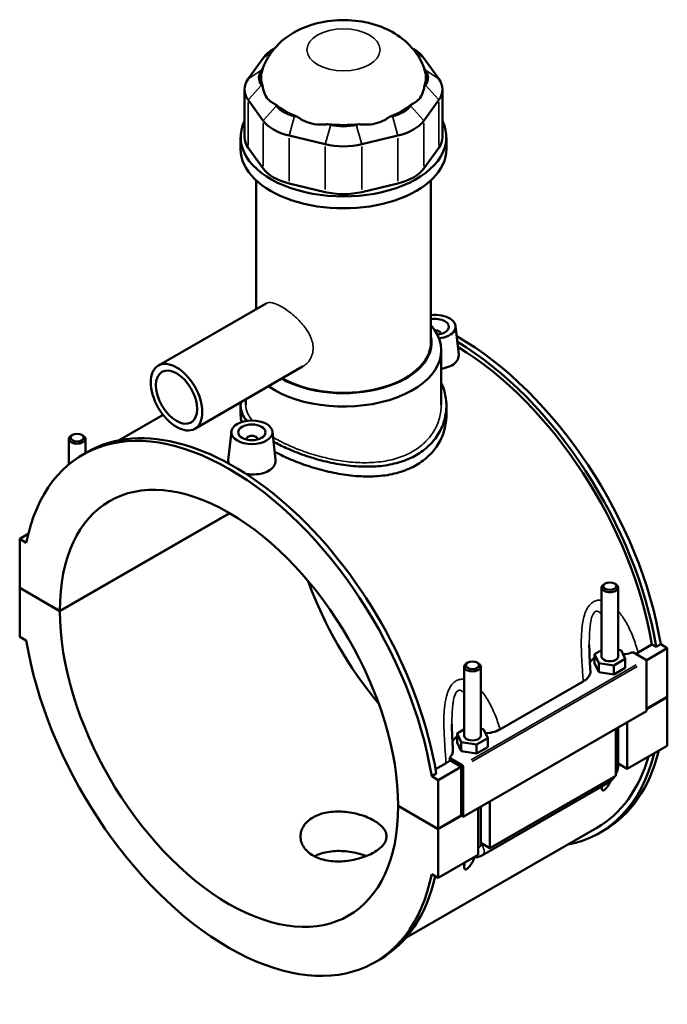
# Model space of a CAD drawing. Header units: inches. Extents: x -1.9 to 49.7, y -1.4 to 49.2.
# Tile 10 of 10: x 40.4 to 49.7, y 35 to 49.2. Entities that reach past the tile are written whole.
import ezdxf

# ---------------------------------------------------------------- set-up
doc = ezdxf.new("R2010")
doc.units = ezdxf.units.IN
doc.header["$MEASUREMENT"] = 0
doc.layers.add('Visible (ANSI)', color=7, linetype='Continuous', lineweight=50)
doc.layers.add('Visible Narrow (ANSI)', color=7, linetype='Continuous', lineweight=35)

msp = doc.modelspace()

# ---------------------------------------------------------------- linework, layer by layer
at = {"layer": 'Visible (ANSI)'}
for p, q in [((44.0087, 48.7561), (43.995, 48.7481)), ((45.9939, 48.7561), (46.0076, 48.7481)), ((43.848, 48.6208), (43.6331, 48.3222)), ((46.3695, 48.3222), (46.1547, 48.6208)), ((43.8236, 48.4453), (43.842, 48.4708)), ((46.1607, 48.4708), (46.1791, 48.4453)), ((43.842, 48.2077), (43.8236, 48.2333)), ((46.1791, 48.2333), (46.1607, 48.2077)), ((43.5809, 48.1708), (43.5809, 47.4845)), ((46.4218, 48.1708), (46.4218, 47.4845)), ((43.6331, 48.0194), (43.848, 47.7207)), ((44.0384, 47.9346), (44.02, 47.9602)), ((45.9826, 47.9602), (45.9642, 47.9346)), ((46.1547, 47.7207), (46.3695, 48.0194)), ((44.343, 47.7742), (44.2986, 47.7848)), ((45.704, 47.7848), (45.6596, 47.7742)), ((44.8173, 47.6611), (44.7729, 47.6716)), ((45.2297, 47.6716), (45.1853, 47.6611)), ((44.2198, 47.5066), (44.7384, 47.3829)), ((45.2642, 47.3829), (45.7829, 47.5066)), ((43.5242, 47.3136), (43.5242, 47.4845)), ((46.4784, 47.3136), (46.4784, 47.4845)), ((43.848, 47.0345), (43.6331, 47.3331)), ((46.3695, 47.3331), (46.1547, 47.0345)), ((43.7458, 45.014), (43.7458, 46.8655)), ((44.7384, 46.6967), (44.2198, 46.8204)), ((45.7829, 46.8204), (45.2642, 46.6967)), ((46.2568, 44.5382), (46.2568, 46.8655)), ((43.8916, 45.0979), (42.3429, 44.2061)), ((46.3953, 44.6663), (46.3953, 44.6589)), ((46.6112, 44.7733), (46.6549, 44.3659)), ((46.4045, 43.6411), (46.4045, 44.4259)), ((44.4142, 44.1904), (42.8655, 43.2986)), ((43.5981, 43.6411), (43.5981, 43.7205)), ((43.5242, 43.6307), (43.5242, 43.4915)), ((46.4784, 43.6307), (46.4784, 43.4915)), ((42.412, 43.4971), (41.7811, 43.1338)), ((43.3914, 43.2586), (43.3476, 42.8498)), ((43.9808, 43.2586), (44.0245, 42.8512)), ((41.0586, 42.7885), (41.0586, 43.1524)), ((41.1097, 43.21), (41.0929, 43.2003)), ((41.2438, 43.21), (41.2606, 43.2003)), ((41.2948, 42.9489), (41.2948, 43.1524)), ((43.6074, 43.1442), (43.6074, 43.1515)), ((43.7648, 43.1442), (43.7648, 43.1515)), ((41.2591, 42.9284), (41.3249, 42.9662)), ((40.9284, 40.6852), (43.3653, 42.0885)), ((43.3681, 42.0869), (40.9284, 40.6819)), ((40.4753, 41.7884), (40.3521, 41.7175)), ((40.4469, 41.6628), (40.3521, 41.7175)), ((40.3521, 41.7175), (40.3521, 41.017)), ((40.3521, 41.017), (40.9284, 40.6852)), ((40.3521, 41.0138), (40.3549, 41.0154)), ((40.3521, 41.0138), (40.3521, 40.3133)), ((40.9284, 40.6819), (40.3521, 41.0138)), ((48.7078, 40.0282), (48.7078, 41.0197)), ((48.7588, 41.0773), (48.7421, 41.0676)), ((48.893, 41.0773), (48.9097, 41.0676)), ((48.944, 40.0282), (48.944, 41.0197)), ((40.3521, 40.3133), (40.4469, 40.2587)), ((49.2302, 40.0856), (49.4303, 40.2008)), ((49.6505, 40.1498), (49.3455, 39.9741)), ((49.4899, 40.1665), (49.4303, 40.2008)), ((49.5557, 40.2044), (49.4899, 40.1665)), ((49.5557, 40.2044), (49.6505, 40.1498)), ((49.6505, 40.1498), (49.6505, 39.4493)), ((48.7078, 40.1205), (48.6063, 40.0621)), ((48.6063, 40.0621), (48.6652, 39.9356)), ((48.6063, 39.9333), (48.6063, 40.0621)), ((48.9866, 40.1208), (48.944, 40.1273)), ((49.0455, 39.9943), (48.9866, 40.1208)), ((49.1538, 40.0893), (49.3357, 39.9846)), ((46.735, 39.8836), (46.735, 38.8921)), ((46.786, 39.9413), (46.7692, 39.9315)), ((46.9201, 39.9413), (46.9369, 39.9315)), ((46.9712, 39.8836), (46.9712, 38.8921)), ((48.6063, 39.9333), (48.6652, 39.8069)), ((48.6652, 39.8069), (48.6652, 39.9356)), ((48.6652, 39.9356), (48.8847, 39.9018)), ((48.8847, 39.9018), (49.0455, 39.9943)), ((48.8847, 39.773), (48.8847, 39.9018)), ((48.8847, 39.773), (49.0455, 39.8656)), ((49.0455, 39.8656), (49.0455, 39.9943)), ((49.3496, 39.9605), (49.3496, 39.2439)), ((48.6652, 39.8069), (48.8847, 39.773)), ((47.248, 38.9833), (48.444, 39.672)), ((49.3496, 39.276), (49.6505, 39.4493)), ((49.6505, 39.4461), (49.3496, 39.2728)), ((49.6477, 39.4477), (49.6505, 39.4461)), ((49.6505, 39.4461), (49.6505, 38.7456)), ((49.3496, 39.2439), (46.7191, 37.7292)), ((48.944, 38.4631), (48.944, 39.0104)), ((49.0764, 39.0866), (49.0764, 38.415)), ((46.735, 38.9844), (46.6335, 38.926)), ((46.6335, 38.926), (46.6923, 38.7996)), ((46.6335, 38.7973), (46.6335, 38.926)), ((47.0138, 38.9847), (46.9712, 38.9913)), ((47.0726, 38.8582), (47.0138, 38.9847)), ((48.9094, 38.3188), (48.9094, 38.9905)), ((46.6335, 38.7973), (46.6923, 38.6708)), ((46.6923, 38.6708), (46.6923, 38.7996)), ((46.6923, 38.7996), (46.9119, 38.7657)), ((46.9119, 38.7657), (47.0726, 38.8582)), ((46.9119, 38.6369), (46.9119, 38.7657)), ((46.9119, 38.6369), (47.0726, 38.7295)), ((47.0726, 38.7295), (47.0726, 38.8582)), ((49.6505, 38.7456), (49.0764, 38.415)), ((46.6923, 38.6708), (46.9119, 38.6369)), ((46.3228, 38.4113), (46.474, 38.4984)), ((46.6913, 38.4457), (46.3625, 38.2563)), ((46.7052, 38.4698), (46.5234, 38.5746)), ((46.6913, 38.4457), (46.5286, 38.5394)), ((46.6913, 37.7452), (46.6913, 38.4457)), ((46.7191, 37.7292), (46.7191, 38.4457)), ((49.0764, 38.415), (48.944, 38.4913)), ((46.3334, 38.3488), (46.2676, 38.3109)), ((46.3625, 38.2563), (46.2676, 38.3109)), ((48.9094, 38.3188), (47.1036, 37.2789)), ((46.3625, 37.5558), (46.3625, 38.2563)), ((46.9955, 37.1762), (48.8013, 38.2161)), ((45.7862, 37.8877), (46.3625, 37.5558)), ((45.7862, 37.8845), (45.789, 37.8861)), ((46.3625, 37.5526), (45.7862, 37.8845)), ((47.1036, 37.9506), (47.1036, 37.2789)), ((46.3625, 37.5558), (46.6913, 37.7452)), ((46.6941, 37.7436), (46.3625, 37.5526)), ((46.6913, 37.7452), (46.7191, 37.7292)), ((46.9366, 37.1828), (46.9366, 37.8544)), ((46.9712, 37.8743), (46.9712, 37.327)), ((48.6366, 37.5683), (45.8951, 35.9896)), ((46.3625, 36.8522), (46.3625, 37.5526)), ((48.6778, 37.4969), (48.7435, 37.5347)), ((47.1036, 37.2789), (46.9712, 37.3552)), ((46.9366, 37.1828), (46.3625, 36.8522)), ((46.2676, 36.9068), (46.3625, 36.8522)), ((45.4555, 35.6413), (45.5212, 35.6791))]:
    msp.add_line(p, q, dxfattribs=at)
for centre, major_axis, ratio, start_param, end_param in [((44.4827, 48.4694), (-0.687, 0), 0.5758617, 5.5016397, 5.8904862), ((45.5199, 48.4694), (-0.687, 0), 0.5758617, 3.5342917, 3.9231383), ((44.2679, 48.3393), (-0.4809, 0), 0.5758617, 5.8904862, 6.6758844), ((45.0013, 48.3393), (-1.1817, 0), 0.5758617, 6.0886445, 6.4777261), ((45.0013, 48.3393), (1.1817, 0), 0.5758617, 6.0886445, 6.4777261), ((45.7348, 48.3393), (0.4809, 0), 0.5758617, 5.8904862, 6.6758844), ((44.2679, 48.1708), (-0.687, 0), 0.5758617, 5.8904862, 6.6758844), ((45.7348, 48.1708), (0.687, 0), 0.5758617, 5.8904862, 6.6758844), ((45.0013, 48.3393), (1.1817, 0), 0.5758617, 3.73245, 4.1215316), ((44.4827, 48.0406), (-0.4809, 0), 0.5758617, 0.3926991, 1.1780972), ((45.0013, 48.3393), (1.1817, 0), 0.5758617, 5.3032463, 5.692328), ((45.5199, 48.0406), (0.4809, 0), 0.5758617, 5.1050881, 5.8904862), ((45.0013, 47.4845), (-1.4771, 0), 0.5758617, 6.0054471, 9.7025161), ((44.4827, 47.8721), (0.687, 0), 0.5758617, 3.5342917, 4.3196899), ((45.0013, 48.3393), (1.1817, 0), 0.5758617, 4.5178482, 4.9069298), ((45.0013, 47.9169), (-0.4809, 0), 0.5758617, 1.1780972, 1.9634954), ((45.5199, 47.8721), (0.687, 0), 0.5758617, 5.1050881, 5.8904862), ((44.2679, 47.4845), (-0.687, 0), 0.5758617, 0, 0.3926991), ((45.0013, 47.7484), (0.687, 0), 0.5758617, 4.3196899, 5.1050881), ((45.7348, 47.4845), (0.687, 0), 0.5758617, 5.8904862, 6.2831853), ((45.0013, 47.3136), (-1.4771, 0), 0.5758617, 0, 3.1415927), ((44.4827, 47.1859), (-0.687, 0), 0.5758617, 0.3926991, 1.1780972), ((45.5199, 47.1859), (0.687, 0), 0.5758617, 5.1050881, 5.8904862), ((45.0013, 47.0622), (-0.687, 0), 0.5758617, 1.1780972, 1.9634954), ((46.3165, 44.7628), (0.2953, 0), 0.5758617, 4.9051282, 8.0576096), ((46.3165, 44.7628), (0.1969, 0), 0.5758617, 4.8778341, 8.1621728), ((45.0013, 44.4259), (1.4032, 0), 0.5758617, 3.8370312, 6.74614), ((46.3165, 44.6663), (0.0787, 0), 0.5758617, 6.1144961, 7.887732), ((45.0013, 44.5382), (1.2658, 0), 0.5758617, 3.9363696, 6.4108739), ((45.0013, 44.5382), (1.2555, 0), 0.5758617, 3.9364466, 6.2831853), ((46.6453, 41.1783), (-2.0982, 3.6435), 0.5780931, 4.1346204, 5.5058788), ((46.5796, 41.1404), (2.0982, -3.6435), 0.5780931, 0.9930277, 2.3392336), ((46.5796, 41.1404), (-2.057, 3.5721), 0.5780931, 4.1387951, 5.4777977), ((43.3573, 39.2848), (-2.0982, 3.6435), 0.5780931, 4.1346204, 6.8648214), ((43.4231, 39.3227), (-2.0982, 3.6435), 0.5780931, 4.1346204, 6.2831853), ((41.1767, 43.1524), (0.1181, 0), 0.5758617, 2.360047, 7.0647309), ((43.6861, 43.1515), (-0.0787, 0), 0.5758617, 2.9729035, 6.4518745), ((43.3573, 39.2848), (-1.7142, 2.9767), 0.5780931, 3.9294976, 7.0699441), ((46.6453, 41.1783), (1.7142, -2.9767), 0.5780931, 4.412476, 5.0123019), ((48.8259, 41.0197), (-0.1181, 0), 0.5758617, 5.5016397, 10.2063236), ((43.3573, 39.2848), (1.7142, -2.9767), 0.5780931, 3.9294976, 7.0699441), ((43.3573, 39.2848), (2.0982, -3.6435), 0.5780931, 4.1346204, 6.8648214), ((48.8259, 39.8995), (-0.2953, 0), 0.5758617, 5.5507827, 6.0432275), ((48.8259, 40.0282), (-0.1181, 0), 0.5758617, 0, 3.1415927), ((46.8531, 39.8836), (-0.1181, 0), 0.5758617, 5.5016397, 10.2063236), ((49.3357, 39.9685), (-0.0098, 0.0171), 0.5780931, 3.9289245, 5.4997209), ((46.8531, 38.7634), (-0.2953, 0), 0.5758617, 5.5507827, 6.0432275), ((46.8531, 38.8921), (-0.1181, 0), 0.5758617, 0, 3.1415927), ((46.5796, 41.1404), (2.0982, -3.6435), 0.5780931, 6.0848308, 6.822459), ((46.5796, 41.1404), (2.057, -3.5721), 0.5780931, 0, 0.5048573), ((46.6453, 41.1783), (2.0982, -3.6435), 0.5780931, 0, 0.5392737), ((46.7052, 38.4537), (0.0098, -0.0171), 0.5780931, 0.7873319, 2.3581282), ((43.4231, 39.3227), (2.0982, -3.6435), 0.5780931, 0, 0.5590727)]:
    msp.add_ellipse(centre, major_axis=major_axis, ratio=ratio, start_param=start_param, end_param=end_param, dxfattribs=at)
for centre, major_axis, ratio in [((42.6042, 43.7524), (-0.2613, 0.4538), 0.5780931), ((42.6042, 43.7524), (-0.209, 0.363), 0.5780931), ((43.6861, 43.2481), (0.2953, 0), 0.5758617), ((43.6861, 43.2481), (0.1969, 0), 0.5758617), ((41.1767, 43.1717), (0.0945, 0), 0.5758617), ((48.8259, 41.039), (0.0945, 0), 0.5758617), ((46.8531, 39.9029), (0.0945, 0), 0.5758617)]:
    msp.add_ellipse(centre, major_axis=major_axis, ratio=ratio, dxfattribs=at)
for points, knots in [([(46.1585, 48.477), (46.1245, 48.5692), (46.0771, 48.6501), (45.9592, 48.803), (45.8861, 48.8692), (45.7121, 48.9944), (45.6095, 49.0442), (45.3789, 49.126), (45.2501, 49.1511), (44.9883, 49.1708), (44.8554, 49.1645), (44.5916, 49.1171), (44.4606, 49.0765), (44.216, 48.949), (44.1, 48.8667), (43.9375, 48.67), (43.8823, 48.5807), (43.8441, 48.477)], [0.994744, 0.994744, 0.994744, 0.994744, 1.2034211, 1.2034211, 1.4604914, 1.4604914, 1.8038543, 1.8038543, 2.2263723, 2.2263723, 2.6587774, 2.6587774, 3.0917429, 3.0917429, 3.4828691, 3.4828691, 3.717645, 3.717645, 3.717645, 3.717645]), ([(43.842, 48.2077), (43.8451, 48.1854), (43.8498, 48.1635), (43.8673, 48.1074), (43.8834, 48.0759), (43.9014, 48.0508), (43.9195, 48.0256), (43.9429, 48.0024), (43.9856, 47.9747), (44.0026, 47.9665), (44.02, 47.9602)], [-0.5693984, -0.5693984, -0.5693984, -0.5693984, -0.3600644, -0.3600644, 0, 0, 0, 0.3600644, 0.3600644, 0.5693984, 0.5693984, 0.5693984, 0.5693984]), ([(45.9826, 47.9602), (46.0001, 47.9665), (46.017, 47.9747), (46.0597, 48.0024), (46.0831, 48.0256), (46.1012, 48.0508), (46.1193, 48.0759), (46.1353, 48.1074), (46.1528, 48.1635), (46.1576, 48.1854), (46.1607, 48.2077)], [-0.5693984, -0.5693984, -0.5693984, -0.5693984, -0.3600644, -0.3600644, 0, 0, 0, 0.3600644, 0.3600644, 0.5693984, 0.5693984, 0.5693984, 0.5693984]), ([(44.343, 47.7742), (44.3649, 47.7578), (44.3886, 47.7426), (44.4561, 47.7069), (44.5021, 47.6902), (44.5457, 47.6798), (44.5894, 47.6693), (44.6384, 47.6634), (44.7164, 47.6645), (44.7451, 47.6671), (44.7729, 47.6716)], [-0.5693984, -0.5693984, -0.5693984, -0.5693984, -0.3600644, -0.3600644, 0, 0, 0, 0.3600644, 0.3600644, 0.5693984, 0.5693984, 0.5693984, 0.5693984]), ([(45.2297, 47.6716), (45.2575, 47.6671), (45.2863, 47.6645), (45.3642, 47.6634), (45.4132, 47.6693), (45.4569, 47.6798), (45.5006, 47.6902), (45.5466, 47.7069), (45.614, 47.7426), (45.6377, 47.7578), (45.6596, 47.7742)], [-0.5693984, -0.5693984, -0.5693984, -0.5693984, -0.3600644, -0.3600644, 0, 0, 0, 0.3600644, 0.3600644, 0.5693984, 0.5693984, 0.5693984, 0.5693984]), ([(46.6549, 44.3659), (46.6554, 44.3616), (46.6556, 44.3573), (46.6558, 44.3271), (46.6474, 44.2994), (46.613, 44.249), (46.5869, 44.2264), (46.5568, 44.2091)], [4.49119429, 4.49119429, 4.49119429, 4.49119429, 4.5444106, 4.5444106, 4.86916534, 4.86916534, 5.19392008, 5.19392008, 5.19392008, 5.19392008]), ([(46.5568, 44.2091), (46.5266, 44.1917), (46.4884, 44.1773), (46.4329, 44.1656), (46.4188, 44.1633), (46.4045, 44.1616)], [0, 0, 0, 0, 0.32475474, 0.32475474, 0.4313275, 0.4313275, 0.4313275, 0.4313275]), ([(46.4045, 43.9593), (46.4239, 43.9183), (46.4394, 43.8761), (46.4696, 43.7658), (46.4784, 43.6971), (46.4784, 43.5643), (46.4696, 43.4954), (46.4326, 43.3596), (46.4043, 43.2927), (46.3293, 43.1672), (46.2825, 43.1085), (46.1738, 43.0041), (46.1119, 42.9584), (46.0458, 42.9203)], [7.392113, 7.392113, 7.392113, 7.392113, 7.8422436, 7.8422436, 8.5550365, 8.5550365, 9.2682099, 9.2682099, 9.9813833, 9.9813833, 10.6945567, 10.6945567, 11.4077301, 11.4077301, 11.4077301, 11.4077301]), ([(43.6099, 43.4124), (43.585, 43.4444), (43.5655, 43.4765), (43.533, 43.5499), (43.5242, 43.591), (43.5242, 43.6471), (43.5257, 43.6638), (43.5288, 43.6806)], [-4.1039975, -4.1039975, -4.1039975, -4.1039975, -3.5654864, -3.5654864, -2.8526936, -2.8526936, -2.5576686, -2.5576686, -2.5576686, -2.5576686]), ([(46.4784, 43.4915), (46.4784, 43.4246), (46.4696, 43.3551), (46.4326, 43.2182), (46.4044, 43.1508), (46.3294, 43.0244), (46.2826, 42.9653), (46.1739, 42.8603), (46.112, 42.8144), (46.0458, 42.7763)], [19.9781786, 19.9781786, 19.9781786, 19.9781786, 20.6919421, 20.6919421, 21.4057056, 21.4057056, 22.1194692, 22.1194692, 22.8332327, 22.8332327, 22.8332327, 22.8332327]), ([(46.0458, 42.9203), (45.9796, 42.8821), (45.9049, 42.8493), (45.7428, 42.7978), (45.6554, 42.7791), (45.4735, 42.7567), (45.3788, 42.7528), (45.1888, 42.7578), (45.0935, 42.7667), (44.9092, 42.7935), (44.8139, 42.8123), (44.6238, 42.8594), (44.5292, 42.8876), (44.3472, 42.9507), (44.2597, 42.9855), (44.1134, 43.0515), (44.0523, 43.082), (43.9965, 43.1126)], [11.4077301, 11.4077301, 11.4077301, 11.4077301, 12.1209034, 12.1209034, 12.8340768, 12.8340768, 13.5472502, 13.5472502, 14.2604236, 14.2604236, 14.9732165, 14.9732165, 15.6860093, 15.6860093, 16.3988022, 16.3988022, 16.9727746, 16.9727746, 16.9727746, 16.9727746]), ([(46.0458, 42.7763), (45.9795, 42.7381), (45.9048, 42.7054), (45.7427, 42.6544), (45.6552, 42.6361), (45.4733, 42.6146), (45.3787, 42.6113), (45.1887, 42.6175), (45.0934, 42.627), (44.9093, 42.6549), (44.814, 42.6743), (44.624, 42.7224), (44.5294, 42.7511), (44.3474, 42.815), (44.2599, 42.8501), (44.1194, 42.9138), (44.0635, 42.9415), (44.0118, 42.9694)], [0, 0, 0, 0, 0.7137635, 0.7137635, 1.427527, 1.427527, 2.1412905, 2.1412905, 2.855054, 2.855054, 3.5683676, 3.5683676, 4.2816811, 4.2816811, 4.9949946, 4.9949946, 5.5173268, 5.5173268, 5.5173268, 5.5173268]), ([(43.3556, 42.7981), (43.3499, 42.8117), (43.3471, 42.8254), (43.347, 42.8423), (43.3472, 42.846), (43.3476, 42.8498)], [4.35884444, 4.35884444, 4.35884444, 4.35884444, 4.5444106, 4.5444106, 4.59643918, 4.59643918, 4.59643918, 4.59643918]), ([(44.0245, 42.8512), (44.0249, 42.8468), (44.0252, 42.8425), (44.0253, 42.8123), (44.017, 42.7846), (43.9825, 42.7343), (43.9565, 42.7117), (43.9263, 42.6943)], [7.08815433, 7.08815433, 7.08815433, 7.08815433, 7.14137064, 7.14137064, 7.46612538, 7.46612538, 7.79088012, 7.79088012, 7.79088012, 7.79088012]), ([(43.9263, 42.6943), (43.8962, 42.677), (43.858, 42.6626), (43.7744, 42.6449), (43.7289, 42.6416), (43.6578, 42.6441), (43.6281, 42.6474), (43.599, 42.6528)], [2.59696004, 2.59696004, 2.59696004, 2.59696004, 2.92171478, 2.92171478, 3.24646951, 3.24646951, 3.46377858, 3.46377858, 3.46377858, 3.46377858]), ([(48.5461, 39.8245), (48.5445, 39.8496), (48.5429, 39.8747), (48.5399, 39.9248), (48.5385, 39.9499), (48.5359, 39.9998), (48.5348, 40.0247), (48.5328, 40.0742), (48.532, 40.0988), (48.5309, 40.1476), (48.5306, 40.1718), (48.5306, 40.1957)], [0.9489126, 0.9489126, 0.9489126, 0.9489126, 1.1559495, 1.1559495, 1.3629865, 1.3629865, 1.5700234, 1.5700234, 1.7770603, 1.7770603, 1.9840973, 1.9840973, 1.9840973, 1.9840973]), ([(49.014, 40.062), (49.0254, 40.0628), (49.0367, 40.0639), (49.0853, 40.07), (49.1211, 40.0781), (49.1538, 40.0893)], [-0.42998627, -0.42998627, -0.42998627, -0.42998627, -0.34237007, -0.34237007, -0.05129101, -0.05129101, -0.05129101, -0.05129101]), ([(48.444, 39.672), (48.4692, 39.6865), (48.4903, 39.7032), (48.5229, 39.7397), (48.5343, 39.7591), (48.5453, 39.7942), (48.5471, 39.8094), (48.5461, 39.8245)], [-0.91442288, -0.91442288, -0.91442288, -0.91442288, -0.64238961, -0.64238961, -0.37198583, -0.37198583, -0.17080918, -0.17080918, -0.17080918, -0.17080918]), ([(46.5733, 38.6884), (46.5717, 38.7135), (46.5701, 38.7386), (46.5671, 38.7888), (46.5657, 38.8138), (46.5631, 38.8637), (46.5619, 38.8886), (46.56, 38.9381), (46.5592, 38.9627), (46.5581, 39.0115), (46.5578, 39.0357), (46.5578, 39.0596)], [0.9483937, 0.9483937, 0.9483937, 0.9483937, 1.1554307, 1.1554307, 1.3624676, 1.3624676, 1.5695046, 1.5695046, 1.7765415, 1.7765415, 1.9835784, 1.9835784, 1.9835784, 1.9835784]), ([(47.0412, 38.9259), (47.0748, 38.9282), (47.1077, 38.9333), (47.1797, 38.9509), (47.2167, 38.9653), (47.248, 38.9833)], [-0.59557003, -0.59557003, -0.59557003, -0.59557003, -0.33730044, -0.33730044, 0, 0, 0, 0]), ([(46.5234, 38.5746), (46.5326, 38.5835), (46.5406, 38.5928), (46.5566, 38.6155), (46.5634, 38.6292), (46.5724, 38.6581), (46.5743, 38.6733), (46.5733, 38.6884)], [-0.69705085, -0.69705085, -0.69705085, -0.69705085, -0.55966229, -0.55966229, -0.37198583, -0.37198583, -0.17080918, -0.17080918, -0.17080918, -0.17080918]), ([(48.9094, 38.332), (48.9121, 38.3371), (48.9147, 38.3424), (48.9254, 38.3654), (48.932, 38.3839), (48.9413, 38.4224), (48.944, 38.4423), (48.944, 38.4631)], [3.99006654, 3.99006654, 3.99006654, 3.99006654, 4.08407045, 4.08407045, 4.39822972, 4.39822972, 4.71238898, 4.71238898, 4.71238898, 4.71238898]), ([(48.8013, 38.2161), (48.8194, 38.2265), (48.8353, 38.2388), (48.8639, 38.2661), (48.8767, 38.2811), (48.8915, 38.302), (48.8949, 38.3071), (48.8981, 38.3123)], [3.14159265, 3.14159265, 3.14159265, 3.14159265, 3.45575192, 3.45575192, 3.76991118, 3.76991118, 3.86828424, 3.86828424, 3.86828424, 3.86828424]), ([(48.8394, 38.2432), (48.8381, 38.2406), (48.8367, 38.2379), (48.8285, 38.2216), (48.821, 38.2079), (48.8046, 38.1809), (48.7958, 38.1676), (48.7797, 38.1466), (48.7726, 38.138), (48.7613, 38.1266), (48.7575, 38.123), (48.7499, 38.1167), (48.7461, 38.114), (48.7387, 38.1097), (48.7354, 38.1084), (48.7295, 38.1069), (48.7269, 38.1068), (48.7201, 38.1079), (48.717, 38.1105), (48.7112, 38.1189), (48.7094, 38.1261), (48.7076, 38.1426), (48.7076, 38.152), (48.7082, 38.1622), (48.7082, 38.1623), (48.7082, 38.1625)], [1.83197741, 1.83197741, 1.83197741, 1.83197741, 1.85727388, 1.85727388, 1.98759514, 1.98759514, 2.11791639, 2.11791639, 2.19704791, 2.19704791, 2.23661366, 2.23661366, 2.27617942, 2.27617942, 2.31574517, 2.31574517, 2.35531093, 2.35531093, 2.43444244, 2.43444244, 2.5647637, 2.5647637, 2.69508496, 2.69508496, 2.6971501, 2.6971501, 2.6971501, 2.6971501]), ([(45.4378, 37.2176), (45.4104, 37.2018), (45.3793, 37.1864), (45.3118, 37.158), (45.2753, 37.1449), (45.1993, 37.1225), (45.1597, 37.113), (45.08, 37.0985), (45.04, 37.0934), (44.9626, 37.0876), (44.9226, 37.0868), (44.843, 37.0902), (44.8033, 37.0945), (44.7273, 37.1083), (44.6908, 37.1179), (44.6233, 37.1418), (44.5923, 37.156), (44.5373, 37.1877), (44.5116, 37.2061), (44.4662, 37.2472), (44.4466, 37.27), (44.4152, 37.318), (44.4033, 37.3434), (44.3877, 37.3949), (44.384, 37.4209), (44.384, 37.4712), (44.3877, 37.4972), (44.4033, 37.5486), (44.4152, 37.574), (44.4466, 37.6222), (44.4662, 37.6449), (44.5116, 37.6861), (44.5373, 37.7045), (44.5923, 37.7362), (44.6233, 37.7504), (44.6908, 37.7742), (44.7273, 37.7838), (44.8033, 37.7976), (44.843, 37.8018), (44.9226, 37.8052), (44.9626, 37.8044), (45.04, 37.7986), (45.08, 37.7935), (45.1597, 37.779), (45.1993, 37.7696), (45.2753, 37.7472), (45.3118, 37.7342), (45.3793, 37.7058), (45.4104, 37.6904), (45.4653, 37.6588), (45.491, 37.6415), (45.5364, 37.6049), (45.556, 37.5856), (45.5875, 37.5461), (45.5994, 37.5258), (45.6149, 37.4855), (45.6186, 37.4654), (45.6186, 37.4266), (45.6149, 37.4065), (45.5994, 37.3662), (45.5875, 37.346), (45.556, 37.3066), (45.5364, 37.2873), (45.4911, 37.2507), (45.4653, 37.2334), (45.4378, 37.2176)], [0, 0, 0, 0, 0.2960201, 0.2960201, 0.5920403, 0.5920403, 0.8880604, 0.8880604, 1.1840805, 1.1840805, 1.4800899, 1.4800899, 1.7760993, 1.7760993, 2.0721087, 2.0721087, 2.3681181, 2.3681181, 2.6641275, 2.6641275, 2.9601369, 2.9601369, 3.2561463, 3.2561463, 3.5521557, 3.5521557, 3.8481758, 3.8481758, 4.1441959, 4.1441959, 4.4402161, 4.4402161, 4.7362362, 4.7362362, 5.0322563, 5.0322563, 5.3282765, 5.3282765, 5.6242966, 5.6242966, 5.9203167, 5.9203167, 6.2163261, 6.2163261, 6.5123355, 6.5123355, 6.8083449, 6.8083449, 7.1043543, 7.1043543, 7.4003637, 7.4003637, 7.6963731, 7.6963731, 7.9923825, 7.9923825, 8.2883919, 8.2883919, 8.584412, 8.584412, 8.8804321, 8.8804321, 9.1764523, 9.1764523, 9.4724724, 9.4724724, 9.4724724, 9.4724724]), ([(45.3282, 37.1651), (45.2995, 37.1763), (45.269, 37.1866), (45.1994, 37.2064), (45.1597, 37.2154), (45.0801, 37.229), (45.04, 37.2336), (44.9626, 37.2384), (44.9226, 37.2387), (44.8429, 37.2344), (44.8033, 37.2297), (44.7272, 37.2152), (44.6907, 37.2053), (44.6309, 37.1838), (44.6064, 37.1731), (44.5839, 37.1614)], [2.7124607, 2.7124607, 2.7124607, 2.7124607, 2.9580036, 2.9580036, 3.2538019, 3.2538019, 3.5496002, 3.5496002, 3.8454036, 3.8454036, 4.1412071, 4.1412071, 4.4370105, 4.4370105, 4.6661341, 4.6661341, 4.6661341, 4.6661341]), ([(46.8801, 37.1502), (46.8957, 37.1485), (46.9107, 37.149), (46.945, 37.154), (46.9632, 37.1601), (46.9851, 37.1705), (46.9904, 37.1733), (46.9955, 37.1762)], [2.6025278, 2.6025278, 2.6025278, 2.6025278, 2.7863637, 2.7863637, 3.05209867, 3.05209867, 3.14159265, 3.14159265, 3.14159265, 3.14159265]), ([(46.8859, 37.1497), (46.879, 37.1333), (46.8713, 37.1163), (46.8556, 37.0855), (46.8481, 37.0718), (46.8318, 37.0448), (46.8229, 37.0315), (46.8069, 37.0106), (46.7998, 37.002), (46.7885, 36.9905), (46.7847, 36.9869), (46.777, 36.9806), (46.7732, 36.9779), (46.7659, 36.9737), (46.7626, 36.9723), (46.7567, 36.9708), (46.7541, 36.9707), (46.7473, 36.9718), (46.7442, 36.9745), (46.7384, 36.9828), (46.7366, 36.99), (46.7348, 37.0066), (46.7348, 37.0159), (46.7361, 37.0397), (46.7379, 37.0547), (46.7402, 37.0697)], [1.6942239, 1.6942239, 1.6942239, 1.6942239, 1.8572739, 1.8572739, 1.9875951, 1.9875951, 2.1179164, 2.1179164, 2.1970479, 2.1970479, 2.2366137, 2.2366137, 2.2761794, 2.2761794, 2.3157452, 2.3157452, 2.3553109, 2.3553109, 2.4344424, 2.4344424, 2.5647637, 2.5647637, 2.695085, 2.695085, 2.8750725, 2.8750725, 2.8750725, 2.8750725])]:
    msp.add_open_spline(points, degree=3, knots=knots, dxfattribs=at)
for points in [[(43.8441, 48.477), (43.8433, 48.4749), (43.8426, 48.4728), (43.842, 48.4708)], [(46.1607, 48.4708), (46.16, 48.4728), (46.1593, 48.4749), (46.1585, 48.477)], [(43.5412, 43.3962), (43.5297, 43.4287), (43.5242, 43.4606), (43.5242, 43.4915)], [(49.2302, 40.0856), (49.2185, 40.0788), (49.2059, 40.0726), (49.1927, 40.0669)], [(46.5286, 38.5394), (46.5136, 38.5244), (46.4952, 38.5106), (46.474, 38.4984)], [(46.5286, 38.5394), (46.5269, 38.5511), (46.5251, 38.5628), (46.5234, 38.5746)]]:
    msp.add_open_spline(points, degree=3, dxfattribs=at)
at = {"layer": 'Visible Narrow (ANSI)'}
for p, q in [((43.9534, 48.689), (43.8535, 48.6244)), ((46.0493, 48.689), (46.1491, 48.6244)), ((43.814, 48.4391), (43.6427, 48.3283)), ((46.1886, 48.4391), (46.36, 48.3283)), ((43.814, 48.2226), (43.6427, 48.0301)), ((46.1886, 48.2226), (46.36, 48.0301)), ((43.6331, 47.3674), (43.6331, 47.9851)), ((44.0289, 47.9239), (43.8575, 47.7314)), ((45.9738, 47.9239), (46.1451, 47.7314)), ((46.3695, 47.9851), (46.3695, 47.3674)), ((43.848, 47.6864), (43.848, 47.0688)), ((44.2947, 47.7709), (44.2237, 47.5205)), ((44.8133, 47.6471), (44.7424, 47.3968)), ((45.1893, 47.6471), (45.2603, 47.3968)), ((45.7079, 47.7709), (45.7789, 47.5205)), ((46.1547, 47.0688), (46.1547, 47.6864)), ((44.2198, 46.8547), (44.2198, 47.4723)), ((45.7829, 47.4723), (45.7829, 46.8547)), ((44.7384, 47.3486), (44.7384, 46.731)), ((45.2642, 46.731), (45.2642, 47.3486)), ((49.2041, 39.9089), (46.8367, 38.5456)), ((46.8507, 38.5215), (49.2181, 39.8847))]:
    msp.add_line(p, q, dxfattribs=at)
msp.add_ellipse((45.0013, 48.7382), major_axis=(-0.5241, 0), ratio=0.5758617, dxfattribs=at)
for centre, major_axis, ratio, start_param, end_param in [((48.8259, 38.4631), (0.1181, 0), 0.5758617, 5.5370571, 6.2439154), ((48.7424, 38.3185), (0.0589, -0.1024), 0.5780931, 0.0395592, 0.7516252), ((46.8531, 37.327), (0.1181, 0), 0.5758617, 5.5370571, 6.2439154), ((46.9366, 37.2786), (0.0589, -0.1024), 0.5780931, 0.0965525, 1.8344971)]:
    msp.add_ellipse(centre, major_axis=major_axis, ratio=ratio, start_param=start_param, end_param=end_param, dxfattribs=at)
for points, knots in [([(43.8916, 45.0979), (43.914, 45.1109), (43.9446, 45.1138), (44.0016, 45.1011), (44.0225, 45.094), (44.0667, 45.0751), (44.09, 45.0632), (44.1371, 45.0361), (44.1623, 45.02), (44.2143, 44.9836), (44.2411, 44.9632), (44.3205, 44.8973), (44.3723, 44.8468), (44.4575, 44.7456), (44.4968, 44.6879), (44.5371, 44.5994), (44.5476, 44.5695), (44.5613, 44.5109), (44.5647, 44.4822), (44.5647, 44.4549)], [5.0813494, 5.0813494, 5.0813494, 5.0813494, 5.5862198, 5.5862198, 5.8399708, 5.8399708, 6.0937217, 6.0937217, 6.3474726, 6.3474726, 6.6012236, 6.6012236, 7.1087254, 7.1087254, 7.6168439, 7.6168439, 7.8709031, 7.8709031, 8.1249623, 8.1249623, 8.1249623, 8.1249623]), ([(44.5647, 44.4549), (44.5647, 44.4276), (44.5613, 44.4003), (44.5476, 44.3477), (44.5371, 44.3225), (44.4968, 44.2531), (44.4575, 44.2155), (44.4146, 44.1907), (44.4144, 44.1905), (44.4142, 44.1904)], [0, 0, 0, 0, 0.2540592, 0.2540592, 0.5081184, 0.5081184, 1.0162368, 1.0162368, 1.0188682, 1.0188682, 1.0188682, 1.0188682]), ([(43.6892, 43.4181), (43.6609, 43.453), (43.6391, 43.488), (43.6064, 43.563), (43.5981, 43.6028), (43.5981, 43.6411)], [6.8649051, 6.8649051, 6.8649051, 6.8649051, 7.4433831, 7.4433831, 8.1199485, 8.1199485, 8.1199485, 8.1199485]), ([(46.4045, 43.6411), (46.4045, 43.5787), (46.3962, 43.5139), (46.361, 43.3862), (46.3341, 43.3233), (46.2628, 43.2052), (46.2183, 43.1499), (46.1151, 43.0513), (46.0563, 43.008), (45.9935, 42.9719)], [18.9473218, 18.9473218, 18.9473218, 18.9473218, 19.624178, 19.624178, 20.3010342, 20.3010342, 20.9778904, 20.9778904, 21.6547466, 21.6547466, 21.6547466, 21.6547466]), ([(45.9935, 42.9719), (45.9307, 42.9357), (45.8599, 42.9043), (45.706, 42.8548), (45.6229, 42.8367), (45.4501, 42.8142), (45.3601, 42.8099), (45.1796, 42.8133), (45.0889, 42.821), (44.9138, 42.8451), (44.8231, 42.8623), (44.6425, 42.9058), (44.5526, 42.9321), (44.3797, 42.991), (44.2966, 43.0238), (44.1427, 43.0926), (44.0719, 43.1288), (44.0026, 43.1687), (43.9961, 43.1725), (43.9896, 43.1763)], [0, 0, 0, 0, 0.6768562, 0.6768562, 1.3537124, 1.3537124, 2.0305686, 2.0305686, 2.7074248, 2.7074248, 3.3839902, 3.3839902, 4.0605557, 4.0605557, 4.7371212, 4.7371212, 5.4136867, 5.4136867, 5.4840725, 5.4840725, 5.4840725, 5.4840725]), ([(48.7078, 40.8372), (48.6977, 40.8387), (48.6875, 40.8394), (48.659, 40.839), (48.6406, 40.836), (48.612, 40.8264), (48.6014, 40.8216), (48.5912, 40.8157), (48.5809, 40.8098), (48.5711, 40.8028), (48.5464, 40.7818), (48.5325, 40.7662), (48.5077, 40.7313), (48.4969, 40.7122), (48.4735, 40.6622), (48.4624, 40.6299), (48.4454, 40.5663), (48.4391, 40.5352), (48.4264, 40.4554), (48.4218, 40.4062), (48.4154, 40.2935), (48.4149, 40.2298), (48.4172, 40.0915), (48.4207, 40.017), (48.4298, 39.8635), (48.4356, 39.7848), (48.4422, 39.6955), (48.4431, 39.6837), (48.444, 39.672)], [-4.1497814, -4.1497814, -4.1497814, -4.1497814, -4.0515349, -4.0515349, -3.8719319, -3.8719319, -3.7616097, -3.7616097, -3.7616097, -3.6512876, -3.6512876, -3.4716845, -3.4716845, -3.2957936, -3.2957936, -3.0391107, -3.0391107, -2.8083792, -2.8083792, -2.4569501, -2.4569501, -2.0058335, -2.0058335, -1.4695149, -1.4695149, -0.8880317, -0.8880317, -0.7997107, -0.7997107, -0.7997107, -0.7997107]), ([(48.5306, 40.1957), (48.5306, 40.1981), (48.5306, 40.2006), (48.5307, 40.2533), (48.5315, 40.3032), (48.5355, 40.39), (48.5381, 40.4273), (48.5447, 40.4866), (48.5479, 40.5094), (48.5564, 40.5552), (48.5618, 40.5779), (48.573, 40.612), (48.5781, 40.6247), (48.5898, 40.6469), (48.5963, 40.6564), (48.6078, 40.6681), (48.6124, 40.6718), (48.6171, 40.6745), (48.6218, 40.6772), (48.6267, 40.679), (48.6399, 40.6815), (48.6483, 40.6806), (48.6649, 40.6747), (48.6732, 40.6697), (48.6904, 40.6559), (48.6992, 40.6467), (48.7078, 40.636)], [1.9840973, 1.9840973, 1.9840973, 1.9840973, 2.0058335, 2.0058335, 2.4569501, 2.4569501, 2.8083792, 2.8083792, 3.0391107, 3.0391107, 3.2957936, 3.2957936, 3.4716845, 3.4716845, 3.6512876, 3.6512876, 3.7616097, 3.7616097, 3.7616097, 3.8719319, 3.8719319, 4.0515349, 4.0515349, 4.2274259, 4.2274259, 4.422631, 4.422631, 4.422631, 4.422631]), ([(49.2302, 40.0856), (49.2243, 40.1074), (49.2182, 40.1292), (49.191, 40.2198), (49.167, 40.2881), (49.1133, 40.4158), (49.0841, 40.4756), (49.0229, 40.58), (48.992, 40.6255), (48.9533, 40.6726), (48.9487, 40.6781), (48.944, 40.6834)], [-6.8180746, -6.8180746, -6.8180746, -6.8180746, -6.6351878, -6.6351878, -6.0537046, -6.0537046, -5.517386, -5.517386, -5.0662694, -5.0662694, -5.0065537, -5.0065537, -5.0065537, -5.0065537]), ([(46.735, 39.7012), (46.7249, 39.7026), (46.7147, 39.7033), (46.6861, 39.7029), (46.6678, 39.7), (46.6392, 39.6903), (46.6286, 39.6855), (46.6183, 39.6796), (46.6081, 39.6737), (46.5982, 39.6667), (46.5736, 39.6457), (46.5596, 39.6301), (46.5349, 39.5952), (46.5241, 39.5761), (46.5007, 39.5261), (46.4895, 39.4938), (46.4726, 39.4302), (46.4662, 39.3991), (46.4536, 39.3193), (46.449, 39.2701), (46.4426, 39.1574), (46.4421, 39.0938), (46.4444, 38.9555), (46.4479, 38.8809), (46.457, 38.7275), (46.4627, 38.6487), (46.4704, 38.5468), (46.4722, 38.5225), (46.474, 38.4984)], [-4.1492626, -4.1492626, -4.1492626, -4.1492626, -4.051016, -4.051016, -3.8714131, -3.8714131, -3.7610909, -3.7610909, -3.7610909, -3.6507687, -3.6507687, -3.4711658, -3.4711658, -3.2952752, -3.2952752, -3.0385926, -3.0385926, -2.8078625, -2.8078625, -2.4564348, -2.4564348, -2.0053189, -2.0053189, -1.4690015, -1.4690015, -0.8875015, -0.8875015, -0.7046261, -0.7046261, -0.7046261, -0.7046261]), ([(46.5578, 39.0596), (46.5578, 39.0621), (46.5578, 39.0645), (46.5579, 39.1172), (46.5587, 39.1671), (46.5627, 39.2539), (46.5653, 39.2912), (46.5719, 39.3505), (46.5751, 39.3733), (46.5835, 39.4191), (46.5889, 39.4418), (46.6002, 39.4759), (46.6053, 39.4886), (46.617, 39.5108), (46.6235, 39.5203), (46.635, 39.5321), (46.6395, 39.5357), (46.6443, 39.5384), (46.649, 39.5411), (46.6539, 39.543), (46.667, 39.5454), (46.6754, 39.5445), (46.6921, 39.5386), (46.7004, 39.5336), (46.7175, 39.5198), (46.7264, 39.5106), (46.735, 39.4999)], [1.9835784, 1.9835784, 1.9835784, 1.9835784, 2.0053189, 2.0053189, 2.4564348, 2.4564348, 2.8078625, 2.8078625, 3.0385926, 3.0385926, 3.2952752, 3.2952752, 3.4711658, 3.4711658, 3.6507687, 3.6507687, 3.7610909, 3.7610909, 3.7610909, 3.8714131, 3.8714131, 4.051016, 4.051016, 4.2269066, 4.2269066, 4.4221121, 4.4221121, 4.4221121, 4.4221121]), ([(47.248, 38.9833), (47.245, 38.9938), (47.242, 39.0043), (47.2182, 39.0838), (47.1942, 39.152), (47.1405, 39.2798), (47.1113, 39.3395), (47.0501, 39.4439), (47.0192, 39.4895), (46.9804, 39.5365), (46.9758, 39.542), (46.9712, 39.5473)], [-6.7229899, -6.7229899, -6.7229899, -6.7229899, -6.6346803, -6.6346803, -6.0531803, -6.0531803, -5.5168629, -5.5168629, -5.065747, -5.065747, -5.0060348, -5.0060348, -5.0060348, -5.0060348])]:
    msp.add_open_spline(points, degree=3, knots=knots, dxfattribs=at)

doc.saveas('drawing.dxf')
